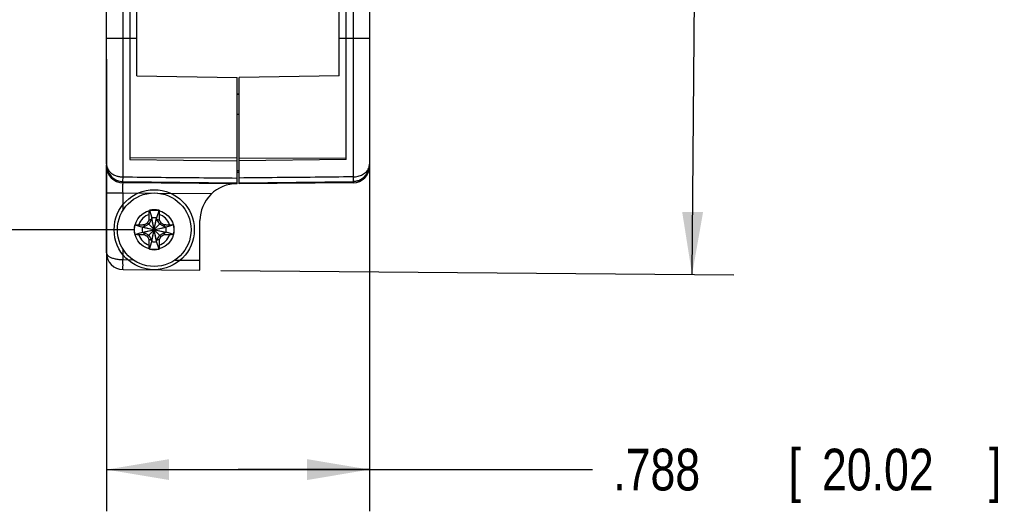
# Model space of a CAD drawing. Header units: inches. Extents: x 0 to 22, y 0 to 17.
# Tile 3 of 29: x 3.1 to 6.1, y 5 to 6.5. Entities that reach past the tile are written whole.
import ezdxf

# ---------------------------------------------------------------- set-up
doc = ezdxf.new("R2010")
doc.units = ezdxf.units.IN
doc.header["$LTSCALE"] = 1.21
doc.header["$MEASUREMENT"] = 0
doc.layers.get('0').update_dxf_attribs({"linetype": 'CONTINUOUS'})
doc.layers.add('DATUMCURVES', color=7, linetype='CONTINUOUS')
doc.layers.add('DIMENSIONS', color=7, linetype='CONTINUOUS')
doc.styles.get("Standard").update_dxf_attribs({"font": 'txt', "width": 0.8})
doc.dimstyles.new('DIMSTYLE_1', dxfattribs={"dimtxt": 0.125, "dimasz": 0.1875, "dimexe": 0.18, "dimexo": 0.0625, "dimgap": 0.09, "dimtad": 0, "dimtih": 1, "dimtoh": 1, "dimdec": 3, "dimzin": 4, "dimdsep": 46, "dimtxsty": 'STANDARD', "dimblk": '_FILLED', "dimblk1": '_FILLED', "dimblk2": '_FILLED', "dimcen": 0.09, "dimadec": 0, "dimazin": 0, "dimtp": 0.001, "dimtm": 0.001, "dimtfac": 1, "dimtdec": 3, "dimtofl": 0, "dimtmove": 0, "dimatfit": 3, "dimldrblk": '_FILLED', "dimfxl": 1, "dimtolj": 1, "dimtzin": 4, "dimarcsym": 0})

# ---------------------------------------------------------------- blocks, each defined once
blk = doc.blocks.new('_FILLED')
at = {"color": 0, "linetype": 'BYBLOCK'}
blk.add_solid([(0, 0), (-1, 0.167), (-1, -0.167)], dxfattribs=at)
blk = doc.blocks.new('*D1')
at = {"layer": 'DIMENSIONS', "color": 2, "linetype": 'CONTINUOUS'}
for p, q in [((4.1687, 10.7897), (5.2907, 10.7799)), ((5.1657, 10.781), (5.1444, 8.3331)), ((5.1215, 5.7145), (5.1422, 8.0831)), ((3.7103, 5.7268), (5.2465, 5.7134))]:
    blk.add_line(p, q, dxfattribs=at)
at = {"layer": 'DIMENSIONS', "color": 2, "linetype": 'CONTINUOUS', "xscale": 0.1875, "yscale": 0.1875, "zscale": 0.1875}
for p, rotation in [((5.1657, 10.781), 89.5), ((5.1215, 5.7145), 269.5)]:
    blk.add_blockref('_FILLED', p, dxfattribs=dict(at, rotation=rotation))
at = {"layer": 'DIMENSIONS', "color": 2, "linetype": 'CONTINUOUS', "width": 0.8}
for s, p in [('5.067', (4.4308, 8.1456)), ('[', (5.0558, 8.1456)), ('128.69', (5.1558, 8.1456)), (']', (5.7558, 8.1456))]:
    blk.add_text(s, height=0.125, dxfattribs=at).set_placement(p)
blk = doc.blocks.new('*D2')
at = {"layer": 'DIMENSIONS', "color": 2, "linetype": 'CONTINUOUS'}
for p, q in [((3.3678, 6.3603), (3.3678, 5.0052)), ((4.1558, 6.3603), (4.1558, 5.0052)), ((3.3678, 5.1302), (3.7618, 5.1302)), ((4.1558, 5.1302), (3.7618, 5.1302)), ((3.7618, 5.1302), (4.8229, 5.1302))]:
    blk.add_line(p, q, dxfattribs=at)
at = {"layer": 'DIMENSIONS', "color": 2, "linetype": 'CONTINUOUS', "xscale": 0.1875, "yscale": 0.1875, "zscale": 0.1875, "rotation": 180}
blk.add_blockref('_FILLED', (3.3678, 5.1302), dxfattribs=at)
at = {"layer": 'DIMENSIONS', "color": 2, "linetype": 'CONTINUOUS', "xscale": 0.1875, "yscale": 0.1875, "zscale": 0.1875}
blk.add_blockref('_FILLED', (4.1558, 5.1302), dxfattribs=at)
at = {"layer": 'DIMENSIONS', "color": 2, "linetype": 'CONTINUOUS', "width": 0.8}
for s, p in [('.788', (4.8854, 5.0677)), ('[', (5.4104, 5.0677)), ('20.02', (5.5104, 5.0677)), (']', (6.0104, 5.0677))]:
    blk.add_text(s, height=0.125, dxfattribs=at).set_placement(p)
blk = doc.blocks.new('*D3')
at = {"layer": 'DIMENSIONS', "color": 2, "linetype": 'CONTINUOUS'}
for p, q in [((3.5983, 6.5847), (2.3216, 6.5847)), ((2.4466, 6.5847), (2.4466, 6.3581)), ((2.4466, 5.8488), (2.4466, 6.1081)), ((3.4483, 5.8488), (2.3216, 5.8488))]:
    blk.add_line(p, q, dxfattribs=at)
at = {"layer": 'DIMENSIONS', "color": 2, "linetype": 'CONTINUOUS', "xscale": 0.1875, "yscale": 0.1875, "zscale": 0.1875}
for p, rotation in [((2.4466, 6.5847), 90), ((2.4466, 5.8488), 270)]:
    blk.add_blockref('_FILLED', p, dxfattribs=dict(at, rotation=rotation))
at = {"layer": 'DIMENSIONS', "color": 2, "linetype": 'CONTINUOUS', "width": 0.8}
for s, p in [('.736', (1.8341, 6.1706)), ('[', (2.3591, 6.1706)), ('18.69', (2.4591, 6.1706)), (']', (2.9591, 6.1706))]:
    blk.add_text(s, height=0.125, dxfattribs=at).set_placement(p)

msp = doc.modelspace()

# ---------------------------------------------------------------- linework, layer by layer
at = {"color": 7, "linetype": 'CONTINUOUS'}
for p, q in [((3.4174, 6.0071), (3.4174, 10.5125)), ((4.1062, 10.5125), (4.1062, 6.0071)), ((3.3678, 6.0449), (3.3678, 10.4747)), ((4.1558, 10.4747), (4.1558, 6.0449)), ((3.4378, 10.4603), (3.4378, 6.0593)), ((4.0858, 6.0593), (4.0858, 10.4603)), ((3.4588, 6.3098), (3.4588, 10.2098)), ((4.0648, 6.3098), (4.0648, 10.2098)), ((3.3678, 6.4228), (3.4588, 6.4228)), ((4.0648, 6.4228), (4.1558, 6.4228)), ((3.4588, 6.3098), (3.7588, 6.3046)), ((3.7588, 5.9864), (3.7588, 6.3046)), ((4.0648, 6.3098), (3.7648, 6.3046)), ((3.7648, 5.9864), (3.7648, 6.3046)), ((3.7648, 6.2548), (3.7588, 6.2548)), ((3.7588, 6.1948), (3.7648, 6.1948)), ((3.7588, 6.0631), (3.4378, 6.0643)), ((3.4378, 6.0593), (3.7588, 6.0555)), ((3.7648, 6.0631), (4.0858, 6.0643)), ((4.0858, 6.0593), (3.7648, 6.0555)), ((4.1558, 6.0449), (4.1558, 6.0444)), ((3.3678, 5.7794), (3.3678, 6.0425)), ((3.7648, 6.0198), (3.7588, 6.0198)), ((4.1558, 6.0444), (4.1558, 6.0394)), ((3.4173, 5.9931), (3.7588, 5.9898)), ((3.4174, 5.9894), (3.4174, 5.9931)), ((3.7588, 5.9864), (3.4174, 5.9894)), ((3.7648, 5.9898), (4.1063, 5.9931)), ((4.1062, 5.9894), (3.7648, 5.9864)), ((4.1062, 5.9931), (4.1062, 5.9894)), ((3.3678, 5.9594), (3.4174, 5.9594)), ((3.4174, 5.9594), (3.5025, 5.9586)), ((3.4174, 5.9071), (3.4174, 5.9594)), ((3.521, 5.9585), (3.683, 5.957)), ((3.4963, 5.9071), (3.5035, 5.8842)), ((3.5253, 5.9071), (3.5181, 5.8842)), ((3.5311, 5.8285), (3.4905, 5.8691)), ((3.4905, 5.8285), (3.5311, 5.8691)), ((3.5035, 5.8813), (3.4943, 5.8653)), ((3.4955, 5.8778), (3.5035, 5.8813)), ((3.5181, 5.8134), (3.5035, 5.8842)), ((3.5035, 5.8842), (3.5035, 5.8813)), ((3.5035, 5.8134), (3.5181, 5.8842)), ((3.5181, 5.8163), (3.5035, 5.8813)), ((3.5035, 5.8163), (3.5181, 5.8813)), ((3.5181, 5.8813), (3.5181, 5.8842)), ((3.5181, 5.8813), (3.5261, 5.8778)), ((3.5273, 5.8653), (3.5181, 5.8813)), ((3.6478, 5.7273), (3.6478, 5.8764)), ((3.4525, 5.8633), (3.4754, 5.8561)), ((3.4525, 5.8343), (3.4754, 5.8415)), ((3.4754, 5.8415), (3.5462, 5.8561)), ((3.4783, 5.8561), (3.4754, 5.8561)), ((3.4754, 5.8561), (3.5462, 5.8415)), ((3.4754, 5.8415), (3.4783, 5.8415)), ((3.4943, 5.8653), (3.4783, 5.8561)), ((3.4818, 5.8641), (3.4783, 5.8561)), ((3.4783, 5.8415), (3.5433, 5.8561)), ((3.4783, 5.8561), (3.5433, 5.8415)), ((3.4783, 5.8415), (3.4943, 5.8323)), ((3.4818, 5.8335), (3.4783, 5.8415)), ((3.5433, 5.8561), (3.5273, 5.8653)), ((3.5273, 5.8323), (3.5433, 5.8415)), ((3.5398, 5.8641), (3.5433, 5.8561)), ((3.5433, 5.8415), (3.5398, 5.8335)), ((3.5462, 5.8561), (3.5433, 5.8561)), ((3.5433, 5.8415), (3.5462, 5.8415)), ((3.5691, 5.8633), (3.5462, 5.8561)), ((3.5691, 5.8343), (3.5462, 5.8415)), ((3.4943, 5.8323), (3.5035, 5.8163)), ((3.5035, 5.8163), (3.4955, 5.8198)), ((3.4963, 5.7905), (3.5035, 5.8134)), ((3.5035, 5.8163), (3.5035, 5.8134)), ((3.5181, 5.8163), (3.5273, 5.8323)), ((3.5261, 5.8198), (3.5181, 5.8163)), ((3.5181, 5.8134), (3.5181, 5.8163)), ((3.5253, 5.7905), (3.5181, 5.8134)), ((3.4174, 5.7594), (3.4174, 5.7905)), ((3.4174, 5.7594), (3.4468, 5.7591)), ((3.5731, 5.758), (3.6478, 5.7573)), ((3.4174, 5.7294), (3.6478, 5.7273))]:
    msp.add_line(p, q, dxfattribs=at)
for points in [[(3.3678, 6.0449), (3.3685, 6.036), (3.3741, 6.0197), (3.384, 6.0066), (3.3973, 5.9976), (3.4125, 5.9934), (3.4173, 5.9931)], [(4.1063, 5.9931), (4.1094, 5.9932), (4.1235, 5.9964), (4.1363, 6.0038), (4.1466, 6.0149), (4.1534, 6.0289), (4.1558, 6.0444)]]:
    msp.add_lwpolyline(points, dxfattribs=at)
for radius in [0.12, 0.1102, 0.0591]:
    msp.add_circle((3.5108, 5.8488), radius, dxfattribs=at)
for centre, radius, start, end in [((3.4178, 6.0394), 0.05, 180, 269.5), ((4.1058, 6.0394), 0.05, 270.5, 360), ((3.7578, 5.8764), 0.11, 89.4791, 180), ((3.5108, 5.8488), 0.0601, 76.0154, 103.9846), ((3.5108, 5.8488), 0.0483, 108.0064, 161.9936), ((3.5108, 5.8488), 0.0361, 78.3738, 101.6262), ((3.5108, 5.8488), 0.0483, 18.0064, 71.9936), ((3.5108, 5.8488), 0.0601, 166.0154, 193.9846), ((3.5108, 5.8488), 0.0361, 168.3738, 191.6262), ((3.5108, 5.8488), 0.0361, 348.3738, 11.6262), ((3.5108, 5.8488), 0.0601, 346.0154, 13.9846), ((3.5108, 5.8488), 0.0483, 198.0064, 251.9936), ((3.5108, 5.8488), 0.0361, 258.3738, 281.6262), ((3.5108, 5.8488), 0.0483, 288.0064, 341.9936), ((3.4178, 5.7794), 0.05, 180, 269.4726), ((3.5108, 5.8488), 0.0601, 256.0154, 283.9846)]:
    msp.add_arc(centre, radius, start, end, dxfattribs=at)
for points, knots in [([(3.3678, 6.0449), (3.3678, 6.0424), (3.3685, 6.0375), (3.3712, 6.0308), (3.3749, 6.0252), (3.3794, 6.0205), (3.3843, 6.0167), (3.3893, 6.0137), (3.3943, 6.0114), (3.3993, 6.0097), (3.404, 6.0085), (3.4086, 6.0077), (3.413, 6.0072), (3.4159, 6.0071), (3.4174, 6.0071)], [0, 0, 0, 0, 0.109724, 0.212395, 0.310086, 0.403669, 0.49323, 0.578443, 0.659055, 0.73492, 0.805914, 0.872484, 0.936307, 1, 1, 1, 1]), ([(4.1062, 6.0071), (4.1113, 6.0071), (4.1213, 6.0083), (4.135, 6.0135), (4.1463, 6.0218), (4.1539, 6.0325), (4.1558, 6.0409), (4.1558, 6.0449)], [0, 0, 0, 0, 0.221376, 0.435764, 0.637754, 0.825032, 1, 1, 1, 1]), ([(3.369, 6.0318), (3.3696, 6.029), (3.3709, 6.0249), (3.3727, 6.0211), (3.3733, 6.0199)], [0, 0, 0, 0, 0.667987, 1, 1, 1, 1]), ([(3.3745, 6.0178), (3.3766, 6.0141), (3.3818, 6.0074), (3.3885, 6.0023), (3.392, 6.0002)], [0, 0, 0, 0, 0.509271, 1, 1, 1, 1]), ([(4.1535, 6.0277), (4.1531, 6.0263), (4.1517, 6.0226), (4.1499, 6.019), (4.1485, 6.0168)], [0, 0, 0, 0, 0.356238, 1, 1, 1, 1]), ([(3.3974, 5.9974), (3.3977, 5.9973), (3.3995, 5.9965), (3.4012, 5.9959), (3.4027, 5.9954)], [0, 0, 0, 0, 0.184239, 1, 1, 1, 1]), ([(3.4174, 5.9594), (3.4173, 5.962), (3.4173, 5.9669), (3.4172, 5.9741), (3.4173, 5.98), (3.417, 5.985), (3.4176, 5.9872), (3.417, 5.9894), (3.4174, 5.9894)], [0, 0, 0, 0, 0.25943, 0.500414, 0.707217, 0.865901, 0.965731, 1, 1, 1, 1]), ([(3.4174, 5.9934), (3.4173, 5.9934), (3.4171, 5.9969), (3.4175, 5.9986), (3.4173, 6.0042), (3.4174, 6.0071)], [0, 0, 0, 0, 0.026119, 0.378796, 1, 1, 1, 1]), ([(3.4174, 6.0071), (3.4553, 6.0067), (3.5312, 6.0059), (3.645, 6.0048), (3.7209, 6.0041), (3.7588, 6.0037)], [0, 0, 0, 0, 0.333545, 0.666879, 1, 1, 1, 1]), ([(4.1062, 6.0071), (4.0683, 6.0067), (3.9924, 6.0059), (3.8786, 6.0048), (3.8027, 6.0041), (3.7648, 6.0037)], [0, 0, 0, 0, 0.333542, 0.666877, 1, 1, 1, 1]), ([(4.1062, 6.0071), (4.1062, 6.0043), (4.1061, 5.9986), (4.1065, 5.9969), (4.1062, 5.9934), (4.1062, 5.9934)], [0, 0, 0, 0, 0.621166, 0.973859, 1, 1, 1, 1]), ([(4.1307, 5.9996), (4.1289, 5.9986), (4.1267, 5.9976), (4.1245, 5.9967), (4.1241, 5.9965)], [0, 0, 0, 0, 0.829994, 1, 1, 1, 1]), ([(4.1456, 6.0126), (4.1443, 6.0109), (4.1419, 6.0082), (4.1392, 6.0057), (4.1381, 6.0048)], [0, 0, 0, 0, 0.599017, 1, 1, 1, 1]), ([(3.4959, 5.8947), (3.4959, 5.896), (3.496, 5.8987), (3.4961, 5.9028), (3.4962, 5.9056), (3.4963, 5.9071)], [0, 0, 0, 0, 0.311609, 0.64749, 1, 1, 1, 1]), ([(3.5253, 5.9071), (3.5254, 5.9056), (3.5255, 5.9028), (3.5256, 5.8987), (3.5257, 5.896), (3.5257, 5.8947)], [0, 0, 0, 0, 0.352479, 0.688401, 1, 1, 1, 1]), ([(3.4818, 5.8641), (3.4825, 5.8645), (3.484, 5.8653), (3.4861, 5.8666), (3.4883, 5.8679), (3.4897, 5.8687), (3.4905, 5.8691)], [0, 0, 0, 0, 0.251852, 0.503071, 0.752663, 1, 1, 1, 1]), ([(3.4905, 5.8691), (3.4909, 5.8698), (3.4917, 5.8713), (3.493, 5.8735), (3.4942, 5.8756), (3.4951, 5.8771), (3.4955, 5.8778)], [0, 0, 0, 0, 0.248609, 0.498736, 0.749586, 1, 1, 1, 1]), ([(3.4955, 5.8778), (3.4955, 5.8793), (3.4956, 5.8821), (3.4957, 5.8864), (3.4958, 5.8906), (3.4958, 5.8934), (3.4959, 5.8947)], [0, 0, 0, 0, 0.258315, 0.51145, 0.758798, 1, 1, 1, 1]), ([(3.5257, 5.8947), (3.5258, 5.8934), (3.5258, 5.8906), (3.5259, 5.8864), (3.526, 5.8821), (3.5261, 5.8793), (3.5261, 5.8778)], [0, 0, 0, 0, 0.241202, 0.48855, 0.741685, 1, 1, 1, 1]), ([(3.5261, 5.8778), (3.5265, 5.8771), (3.5273, 5.8756), (3.5286, 5.8734), (3.5299, 5.8713), (3.5307, 5.8698), (3.5311, 5.8691)], [0, 0, 0, 0, 0.251836, 0.503053, 0.752653, 1, 1, 1, 1]), ([(3.5311, 5.8691), (3.5318, 5.8687), (3.5333, 5.8679), (3.5355, 5.8666), (3.5376, 5.8653), (3.5391, 5.8645), (3.5398, 5.8641)], [0, 0, 0, 0, 0.248704, 0.498905, 0.749743, 1, 1, 1, 1]), ([(3.4525, 5.8633), (3.454, 5.8634), (3.4568, 5.8635), (3.4609, 5.8636), (3.4636, 5.8637), (3.4649, 5.8637)], [0, 0, 0, 0, 0.352479, 0.688401, 1, 1, 1, 1]), ([(3.4649, 5.8637), (3.4662, 5.8638), (3.469, 5.8638), (3.4732, 5.8639), (3.4774, 5.864), (3.4803, 5.864), (3.4818, 5.8641)], [0, 0, 0, 0, 0.241226, 0.488582, 0.741709, 1, 1, 1, 1]), ([(3.5398, 5.8641), (3.5413, 5.864), (3.5441, 5.864), (3.5484, 5.8639), (3.5526, 5.8638), (3.5554, 5.8638), (3.5567, 5.8637)], [0, 0, 0, 0, 0.258317, 0.511453, 0.758801, 1, 1, 1, 1]), ([(3.5567, 5.8637), (3.558, 5.8637), (3.5607, 5.8636), (3.5648, 5.8635), (3.5676, 5.8634), (3.5691, 5.8633)], [0, 0, 0, 0, 0.311609, 0.64749, 1, 1, 1, 1]), ([(3.4649, 5.8339), (3.4636, 5.8339), (3.4609, 5.834), (3.4568, 5.8341), (3.454, 5.8342), (3.4525, 5.8343)], [0, 0, 0, 0, 0.311609, 0.64749, 1, 1, 1, 1]), ([(3.4818, 5.8335), (3.4803, 5.8335), (3.4774, 5.8336), (3.4732, 5.8337), (3.469, 5.8338), (3.4662, 5.8338), (3.4649, 5.8339)], [0, 0, 0, 0, 0.258317, 0.511453, 0.758801, 1, 1, 1, 1]), ([(3.4905, 5.8285), (3.4897, 5.8289), (3.4883, 5.8297), (3.4861, 5.831), (3.484, 5.8322), (3.4825, 5.8331), (3.4818, 5.8335)], [0, 0, 0, 0, 0.248609, 0.498736, 0.749586, 1, 1, 1, 1]), ([(3.4955, 5.8198), (3.4951, 5.8205), (3.4942, 5.822), (3.493, 5.8241), (3.4917, 5.8263), (3.4909, 5.8277), (3.4905, 5.8285)], [0, 0, 0, 0, 0.251669, 0.502875, 0.752553, 1, 1, 1, 1]), ([(3.4959, 5.8029), (3.4958, 5.8042), (3.4958, 5.807), (3.4957, 5.8112), (3.4956, 5.8154), (3.4955, 5.8183), (3.4955, 5.8198)], [0, 0, 0, 0, 0.241202, 0.48855, 0.741685, 1, 1, 1, 1]), ([(3.5261, 5.8198), (3.5261, 5.8183), (3.526, 5.8154), (3.5259, 5.8112), (3.5258, 5.807), (3.5258, 5.8042), (3.5257, 5.8029)], [0, 0, 0, 0, 0.258315, 0.51145, 0.758798, 1, 1, 1, 1]), ([(3.5311, 5.8285), (3.5307, 5.8277), (3.5299, 5.8263), (3.5286, 5.8241), (3.5273, 5.822), (3.5265, 5.8205), (3.5261, 5.8198)], [0, 0, 0, 0, 0.248704, 0.498905, 0.749743, 1, 1, 1, 1]), ([(3.5398, 5.8335), (3.5391, 5.8331), (3.5376, 5.8322), (3.5354, 5.831), (3.5333, 5.8297), (3.5318, 5.8289), (3.5311, 5.8285)], [0, 0, 0, 0, 0.251836, 0.503053, 0.752653, 1, 1, 1, 1]), ([(3.5567, 5.8339), (3.5554, 5.8338), (3.5526, 5.8338), (3.5484, 5.8337), (3.5441, 5.8336), (3.5413, 5.8335), (3.5398, 5.8335)], [0, 0, 0, 0, 0.241199, 0.488547, 0.741683, 1, 1, 1, 1]), ([(3.5691, 5.8343), (3.5676, 5.8342), (3.5648, 5.8341), (3.5607, 5.834), (3.558, 5.8339), (3.5567, 5.8339)], [0, 0, 0, 0, 0.352479, 0.688401, 1, 1, 1, 1]), ([(3.3678, 5.7794), (3.3678, 5.7775), (3.3695, 5.7732), (3.3753, 5.7684), (3.3835, 5.7645), (3.3937, 5.7616), (3.4052, 5.7598), (3.4132, 5.7594), (3.4174, 5.7594)], [0, 0, 0, 0, 0.098974, 0.225875, 0.386571, 0.575449, 0.783133, 1, 1, 1, 1]), ([(3.4963, 5.7905), (3.4962, 5.792), (3.4961, 5.7948), (3.496, 5.7989), (3.4959, 5.8016), (3.4959, 5.8029)], [0, 0, 0, 0, 0.352479, 0.688401, 1, 1, 1, 1]), ([(3.5257, 5.8029), (3.5257, 5.8016), (3.5256, 5.7989), (3.5255, 5.7948), (3.5254, 5.792), (3.5253, 5.7905)], [0, 0, 0, 0, 0.311609, 0.64749, 1, 1, 1, 1]), ([(3.4174, 5.7294), (3.4181, 5.7293), (3.4161, 5.7341), (3.4179, 5.7386), (3.417, 5.7487), (3.4173, 5.7555), (3.4174, 5.7594)], [0, 0, 0, 0, 0.076147, 0.292879, 0.6173, 1, 1, 1, 1])]:
    msp.add_open_spline(points, degree=3, knots=knots, dxfattribs=at)
for points in [[(3.3678, 6.0425), (3.3678, 6.0419), (3.3678, 6.0413), (3.3678, 6.0407)], [(3.3678, 6.0407), (3.3679, 6.0377), (3.3683, 6.0347), (3.369, 6.0318)], [(3.3733, 6.0199), (3.3737, 6.0192), (3.3741, 6.0185), (3.3745, 6.0178)], [(3.7588, 6.026), (3.7608, 6.0261), (3.7628, 6.0261), (3.7647, 6.0261)], [(4.1485, 6.0168), (4.1476, 6.0154), (4.1467, 6.014), (4.1456, 6.0126)], [(4.1553, 6.0354), (4.1549, 6.0328), (4.1543, 6.0302), (4.1535, 6.0277)], [(4.1558, 6.0425), (4.1558, 6.0401), (4.1556, 6.0377), (4.1553, 6.0354)], [(3.392, 6.0002), (3.3937, 5.9991), (3.3955, 5.9982), (3.3974, 5.9974)], [(4.1241, 5.9965), (4.1184, 5.9943), (4.1123, 5.9931), (4.1062, 5.9931)], [(4.1381, 6.0048), (4.1357, 6.0028), (4.1333, 6.0011), (4.1307, 5.9996)]]:
    msp.add_open_spline(points, degree=3, dxfattribs=at)
at = {"layer": 'DATUMCURVES', "color": 40, "linetype": 'CONTINUOUS'}
for points in [[(3.7588, 6.2548, 2.1849), (3.7608, 6.2548, 2.1849), (3.7628, 6.2548, 2.1849), (3.7648, 6.2548, 2.1849)], [(4.1558, 6.0626, 2.1699), (4.1558, 6.0614, 2.1701), (4.1558, 6.0603, 2.1704), (4.1558, 6.0591, 2.1706)], [(4.1558, 5.9927, 1.435), (4.1558, 5.9917, 1.435), (4.1558, 5.9907, 1.435), (4.1558, 5.9898, 1.435)], [(3.3678, 5.906, -1.464), (3.3678, 5.9063, -1.464), (3.3678, 5.9065, -1.464), (3.3678, 5.9067, -1.464)]]:
    msp.add_open_spline(points, degree=3, dxfattribs=at)

# ---------------------------------------------------------------- dimensions: what is measured, and where the dimension line sits
at = {"layer": 'DIMENSIONS', "color": 2, "linetype": 'CONTINUOUS'}
for base, p1, p2, angle, picture, middle in [((5.1215, 5.7145), (4.1687, 10.7897), (3.7103, 5.7268), 269.5, '*D1', (5.1433, 8.2081)), ((2.4466, 5.8488), (3.5983, 6.5847), (3.4483, 5.8488), 270, '*D3', (2.4466, 6.2331))]:
    dim = msp.add_linear_dim(base=base, p1=p1, p2=p2, angle=angle, dimstyle='DIMSTYLE_1', dxfattribs=at)
    dim.commit()
    dim.dimension.update_dxf_attribs({"geometry": picture, "text_midpoint": middle, "dimtype": 160})
dim = msp.add_linear_dim(base=(4.1558, 5.1302), p1=(3.3678, 6.3603), p2=(4.1558, 6.3603), dimstyle='DIMSTYLE_1', dxfattribs=at)
dim.commit()
dim.dimension.update_dxf_attribs({"geometry": '*D2', "text_midpoint": (5.4979, 5.1302), "dimtype": 160})

doc.saveas('drawing.dxf')
